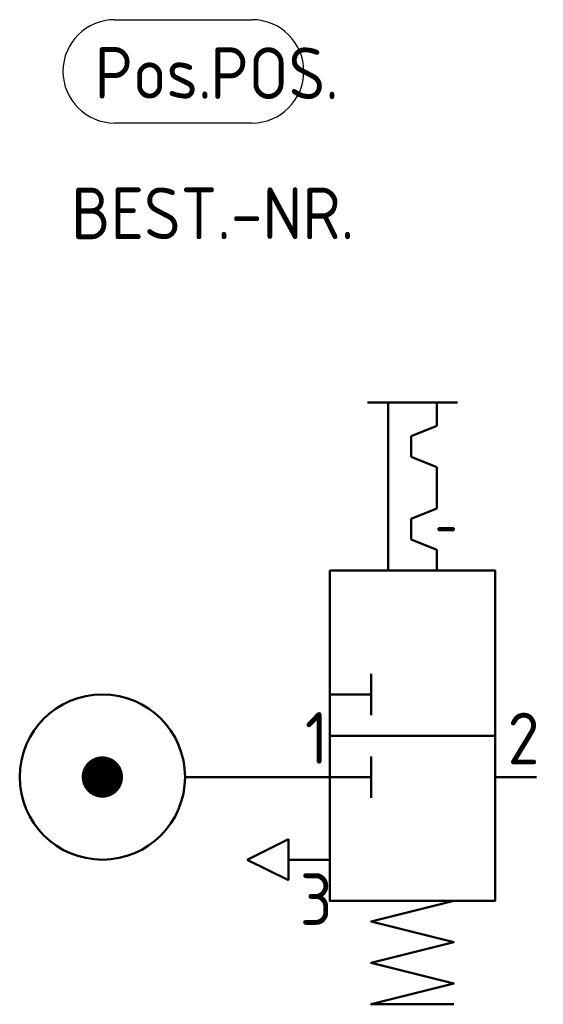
# Model space of a CAD drawing. Header units: millimetres. Extents: x -25 to 0.3, y -11 to 36.7.
import ezdxf

# ---------------------------------------------------------------- set-up
doc = ezdxf.new("R2010")
doc.units = ezdxf.units.MM
doc.layers.add('AM_0', color=7, linetype='Continuous', lineweight=50)
doc.layers.add('AM_4', color=3, linetype='Continuous', lineweight=25)
doc.styles.get("Standard").update_dxf_attribs({"font": 'ISOCP.SHX'})

# ---------------------------------------------------------------- blocks, each defined once
blk = doc.blocks.new('h7v32a')
for p, q in [((4, 2), (3, 2)), ((4, 0), (4, 2)), ((4, 2), (4, 2)), ((4, 2), (4, 2)), ((4, 2), (5, 2)), ((4, 2), (4, 2)), ((4, 2), (4, 2)), ((4, 0), (4, 2)), ((8, 2), (8, 2)), ((8, 0), (8, 2))]:
    blk.add_line(p, q)
at = {"linetype": 'Continuous'}
blk.add_line((7, 2), (9, 2), dxfattribs=at)
for points in [[(0, 8, 0, 1, 0), (0, 6, 0, 0, 0), (0, 0, 0, 0, 0)], [(12, 0, 0, 1, 0), (11.092019, 1.782013, 0, 0, 0), (8, 8, 0, 0, 0)]]:
    blk.add_lwpolyline(points, format="xyseb")
blk.add_lwpolyline([(-2, 0), (-2, 8), (14, 8), (14, 0)], close=True)
blk.add_lwpolyline([(6, 8), (6, 0)])
blk = doc.blocks.new('h6010')
blk.add_line((-5, 0), (0, 0))
at = {"linetype": 'Continuous', "const_width": 1}
blk.add_lwpolyline([(-9.5, 0, 1), (-8.5, 0, 1)], format="xyb", close=True, dxfattribs=at)
blk.add_circle((-9, 0), 4)
blk = doc.blocks.new('h8090')
for p, q in [((0, -2), (0, 0)), ((-1, -2), (1, -2)), ((0, -4), (-1, -2)), ((1, -2), (0, -4))]:
    blk.add_line(p, q)
blk = doc.blocks.new('h5081')
at = {"linetype": 'Continuous'}
blk.add_lwpolyline([(0, -2), (0, 2), (1, -2), (2, 2), (3, -2), (4, 2), (5, -2), (5, 2)], dxfattribs=at)

msp = doc.modelspace()

# ---------------------------------------------------------------- linework, layer by layer
at = {"layer": 'AM_0'}
for p, q in [((-7.177, 18.128), (-8.177, 18.128)), ((-7.177, 18.128), (-7.177, 10)), ((-4.823, 18.128), (-7.177, 18.128)), ((-4.823, 17), (-4.823, 18.128)), ((-4.823, 18.128), (-3.823, 18.128)), ((-4.823, 17), (-6.058, 16.5)), ((-6.058, 15.5), (-6.058, 16.5)), ((-4.823, 15), (-6.058, 15.5)), ((-4.823, 13), (-4.823, 15)), ((-4.823, 13), (-6.058, 12.5)), ((-6.058, 11.5), (-6.058, 12.5)), ((-4.731, 12.05), (-3.993, 12.05)), ((-4.731, 11.95), (-4.731, 12.05)), ((-3.993, 11.95), (-4.731, 11.95)), ((-3.993, 12.05), (-3.993, 11.95)), ((-4.823, 11), (-6.058, 11.5)), ((-4.823, 10), (-4.823, 11)), ((-4.823, 10), (-7.177, 10)), ((-10, 0), (-12, 0)), ((-2, 0), (0, 0))]:
    msp.add_line(p, q, dxfattribs=at)
at = {"layer": 'AM_4'}
for p, q in [((-20.406, 36.652), (-13.754, 36.652)), ((-13.754, 31.652), (-20.406, 31.652))]:
    msp.add_line(p, q, dxfattribs=at)
for centre, start, end in [((-20.406, 34.152), 90, 270), ((-13.754, 34.152), 270, 90)]:
    msp.add_arc(centre, 2.5, start, end, dxfattribs=at)

# ---------------------------------------------------------------- block references
at = {"layer": 'AM_0', "lineweight": 0, "rotation": 270}
for name, p in [('h7v32a', (-10, 8)), ('h8090', (-10, -4)), ('h5081', (-6, -6))]:
    msp.add_blockref(name, p, dxfattribs=at)
at = {"layer": 'AM_0', "lineweight": 0}
msp.add_blockref('h6010', (-12, 0), dxfattribs=at)

# ---------------------------------------------------------------- texts
at = {"layer": 'AM_4', "char_height": 2.5}
for s, insert, width, attachment_point in [('Pos.', (-21.374, 34.077), 10, 4), ('1', (-11.199, 3.141), 0.8831, 1), ('2', (-1.388, 3.114), 1.20393, 1), ('3', (-11.444, -4.662), 1.0552, 1)]:
    msp.add_mtext(s, dxfattribs=dict(at, insert=insert, width=width, attachment_point=attachment_point))
at = {"layer": 'AM_4'}
for tag, p in [('POS.', (-15.776, 32.811)), ('BEST.-NR.', (-22.512, 26.03))]:
    msp.add_attdef(tag, p, '', height=2.5, dxfattribs=at)

doc.saveas('drawing.dxf')
